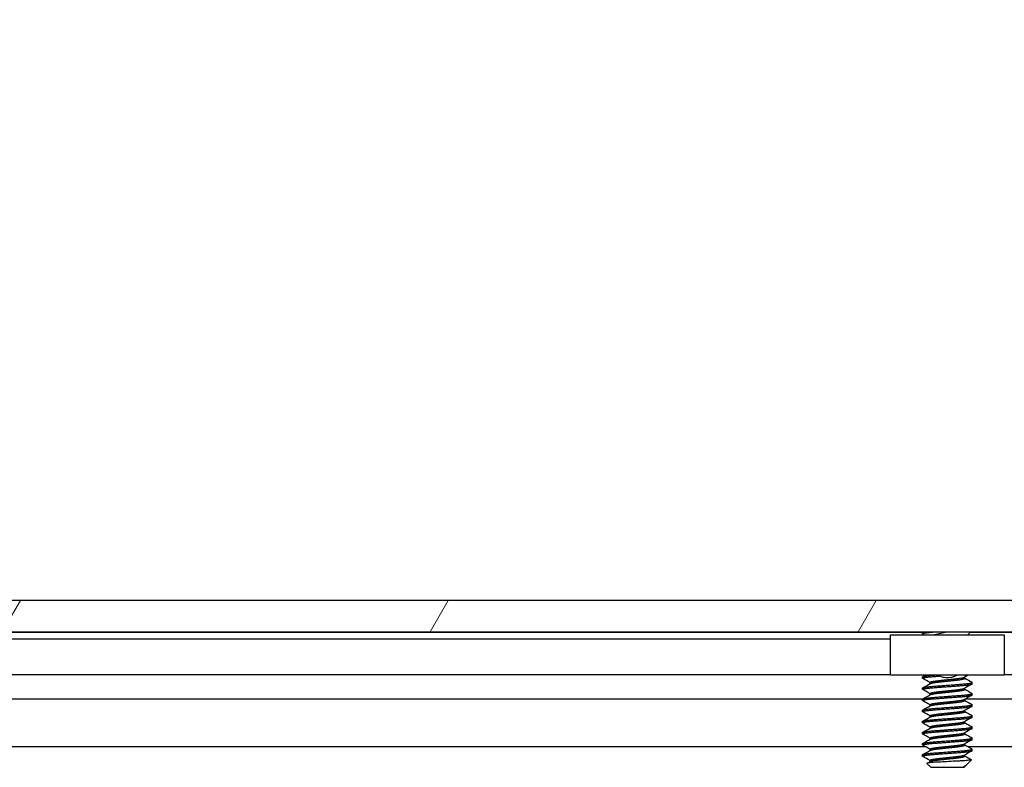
# Model space of a CAD drawing. Header units: millimetres. Extents: x 56 to 1798, y 64 to 1375.
# Tile 16 of 81: x 289 to 345, y 1253 to 1295. Entities that reach past the tile are written whole.
import ezdxf

# ---------------------------------------------------------------- set-up
doc = ezdxf.new("R2010")
doc.units = ezdxf.units.MM
doc.header["$LTSCALE"] = 6.666667
for name, color, linetype, lineweight in [('Dimension (ANSI)', 7, 'Continuous', 25), ('Hatch (ANSI)', 7, 'Continuous', 18), ('Visible (ANSI)', 7, 'Continuous', 25)]:
    doc.layers.add(name, color=color, linetype=linetype, lineweight=lineweight)
doc.styles.add('Note Text (ANSI)', font='tahoma.ttf')
doc.dimstyles.new('Default - mm (ANSI)', dxfattribs={"dimscale": 6.666667, "dimtxt": 1.75, "dimasz": 1.5, "dimexe": 2, "dimexo": 1, "dimgap": 0.8, "dimtad": 0, "dimtih": 1, "dimtoh": 1, "dimrnd": 1e-08, "dimzin": 0, "dimdsep": 46, "dimtxsty": 'Note Text (ANSI)', "dimblk": 'Filled-2', "dimcen": 0.09, "dimdle": 10, "dimclrd": 256, "dimclre": 256, "dimclrt": 256, "dimadec": 1, "dimazin": 0, "dimtfac": 1.741714, "dimtofl": 0, "dimtmove": 0, "dimatfit": 3, "dimldrblk": 'Filled-1', "dimfxl": 1, "dimtolj": 1, "dimtzin": 0, "dimlwd": -1, "dimlwe": -1, "dimarcsym": 0})

# ---------------------------------------------------------------- blocks, each defined once
blk = doc.blocks.new('Filled-2')
at = {"color": 0}
for p, q in [((0, 0), (-1, 0.1667)), ((-1, 0.1667), (-1, -0.1667)), ((-1, 0), (0, 0)), ((-1, -0.1667), (0, 0))]:
    blk.add_line(p, q, dxfattribs=at)
at = {"color": 0, "flags": 128}
blk.add_lwpolyline([(-1, -0.1667), (0, 0), (-1, 0.1667), (-1, -0.1667)], dxfattribs=at)
at = {"color": 0}
blk.add_solid([(-1, -0.1667), (0, 0), (-1, 0.1667), (-1, -0.1667)], dxfattribs=at)
blk = doc.blocks.new('*D14')
at = {"layer": 'Defpoints', "color": 0, "transparency": 16777216}
for p in [(651.04, 1320.637), (235.74, 1253.97), (651.04, 1253.97)]:
    blk.add_point(p, dxfattribs=at)
at = {"layer": 'Dimension (ANSI)', "transparency": 16777216}
for p, q in [((235.74, 1260.637), (235.74, 1333.97)), ((651.04, 1260.637), (651.04, 1333.97)), ((245.74, 1320.637), (395.738, 1320.637)), ((641.04, 1320.637), (491.041, 1320.637))]:
    blk.add_line(p, q, dxfattribs=at)
at = {"layer": 'Dimension (ANSI)', "transparency": 16777216, "xscale": 10, "yscale": 10, "zscale": 10, "rotation": 180}
blk.add_blockref('Filled-2', (235.74, 1320.637), dxfattribs=at)
at = {"layer": 'Dimension (ANSI)', "transparency": 16777216, "xscale": 10, "yscale": 10, "zscale": 10}
blk.add_blockref('Filled-2', (651.04, 1320.637), dxfattribs=at)
at = {"layer": 'Dimension (ANSI)', "transparency": 16777216, "char_height": 11.66667, "attachment_point": 5, "style": 'Note Text (ANSI)'}
for s, insert in [('\\A1; 415.30 mm', (443.39, 1332.046)), ('\\A1;[16.350 in]', (443.39, 1307.672))]:
    blk.add_mtext(s, dxfattribs=dict(at, insert=insert))
blk = doc.blocks.new('Filled-1')
at = {"color": 0}
for p, q in [((0, 0), (-1, 0.3333)), ((-1, 0.3333), (-1, -0.3333)), ((-1, 0), (0, 0)), ((-1, -0.3333), (0, 0))]:
    blk.add_line(p, q, dxfattribs=at)
at = {"color": 0, "flags": 128}
blk.add_lwpolyline([(-1, -0.3333), (0, 0), (-1, 0.3333), (-1, -0.3333)], dxfattribs=at)
at = {"color": 0}
blk.add_solid([(-1, -0.3333), (0, 0), (-1, 0.3333), (-1, -0.3333)], dxfattribs=at)

msp = doc.modelspace()

# ---------------------------------------------------------------- hatches: boundary and pattern name
at = {"layer": 'Hatch (ANSI)'}
h = msp.add_hatch(dxfattribs=at)
h.set_pattern_fill('ANSI31', color=256, scale=169.333333, angle=15, style=0)
h.set_pattern_definition([(60, (0, 0), (-18.33087, 10.58333), [])])
h.paths.add_polyline_path([(239.6688, 1262.2795), (239.6688, 1260.4761), (647.1102, 1260.4761), (647.1102, 1262.2795)])

# ---------------------------------------------------------------- linework, layer by layer
at = {"layer": 'Visible (ANSI)'}
for p, q in [((647.1102, 1262.2795), (239.6688, 1262.2795)), ((239.6688, 1260.4761), (647.1102, 1260.4761)), ((340.3671, 1260.4505), (247.2632, 1260.4505)), ((338.5395, 1260.3195), (345.0395, 1260.3195)), ((338.5395, 1258.0195), (338.5395, 1260.3195)), ((340.3671, 1260.3745), (340.3671, 1260.4539)), ((340.3779, 1260.4655), (340.3968, 1260.4761)), ((342.9537, 1260.3195), (343.1103, 1260.4761)), ((543.5671, 1260.4505), (343.0847, 1260.4505)), ((345.0395, 1260.3195), (345.0395, 1258.0195)), ((338.5395, 1260.0695), (251.5006, 1260.0695)), ((338.5395, 1258.0375), (250.9879, 1258.0375)), ((541.7395, 1258.0375), (345.0395, 1258.0375)), ((345.0395, 1258.0195), (338.5395, 1258.0195)), ((340.3671, 1257.8345), (340.3671, 1257.9139)), ((340.7967, 1257.5252), (340.7967, 1257.5964)), ((342.7824, 1257.8345), (342.7824, 1257.9056)), ((343.2119, 1257.517), (343.2119, 1257.5964)), ((340.3671, 1257.1995), (340.3671, 1257.2789)), ((340.7967, 1256.8902), (340.7967, 1256.9614)), ((342.7824, 1257.1995), (342.7824, 1257.2706)), ((343.2119, 1256.882), (343.2119, 1256.9614)), ((340.3671, 1256.6336), (246.9609, 1256.6336)), ((340.3671, 1256.5645), (340.3671, 1256.6439)), ((342.7824, 1256.5645), (342.7824, 1256.6356)), ((543.5671, 1256.6336), (342.7824, 1256.6336)), ((340.3671, 1255.9295), (340.3671, 1256.0089)), ((340.7967, 1256.2552), (340.7967, 1256.3264)), ((342.7824, 1255.9295), (342.7824, 1256.0006)), ((343.2119, 1256.247), (343.2119, 1256.3264)), ((340.3671, 1255.2945), (340.3671, 1255.3739)), ((340.7967, 1255.6202), (340.7967, 1255.6914)), ((342.7824, 1255.2945), (342.7824, 1255.3656)), ((343.2119, 1255.612), (343.2119, 1255.6914)), ((340.3671, 1254.6595), (340.3671, 1254.7389)), ((340.7967, 1254.9852), (340.7967, 1255.0564)), ((342.7824, 1254.6595), (342.7824, 1254.7306)), ((343.2119, 1254.977), (343.2119, 1255.0564)), ((340.3671, 1254.0245), (340.3671, 1254.1039)), ((340.7967, 1254.3502), (340.7967, 1254.4214)), ((343.2119, 1254.342), (343.2119, 1254.4214)), ((340.5316, 1253.9269), (247.1492, 1253.9269)), ((340.7967, 1253.7152), (340.7967, 1253.7864)), ((342.7824, 1254.0245), (342.7824, 1254.0956)), ((543.7316, 1253.9269), (342.9707, 1253.9269)), ((343.2119, 1253.707), (343.2119, 1253.7864)), ((340.3671, 1253.3895), (340.3671, 1253.4689)), ((340.8434, 1252.7545), (340.6225, 1252.9754)), ((340.7967, 1253.0802), (340.7967, 1253.1514)), ((342.7824, 1253.3895), (342.7824, 1253.4606)), ((342.8558, 1252.8746), (343.1609, 1253.1797)), ((340.8434, 1252.7545), (342.7357, 1252.7545)), ((342.7283, 1252.8012), (342.7824, 1252.8012)), ((342.7357, 1252.7545), (342.7824, 1252.8012)), ((342.8034, 1252.8375), (342.7665, 1252.8167)), ((342.7824, 1252.8012), (342.7824, 1252.8256))]:
    msp.add_line(p, q, dxfattribs=at)
msp.add_ellipse((341.7895, 1257.9229), major_axis=(-0.343, 0), ratio=0.1068566, start_param=0.4127074, end_param=2.7288852, dxfattribs=at)
for points, weights in [([(340.3671, 1260.3745), (340.3671, 1260.4247), (341.0229, 1260.4761)], [1, 0.872099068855, 0.988403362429]), ([(340.3671, 1260.4539), (340.3671, 1260.4644), (340.4044, 1260.4761)], [1, 0.970058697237, 0.953500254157]), ([(340.3779, 1260.3629), (340.3671, 1260.3689), (340.3671, 1260.3745)], [0.971473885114, 0.983771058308, 1]), ([(340.3671, 1257.9139), (340.3671, 1257.9667), (341.0755, 1258.0195)], [1, 0.866329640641, 0.999392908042]), ([(340.3779, 1257.8229), (340.3671, 1257.8289), (340.3671, 1257.8345)], [0.971473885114, 0.983771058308, 1]), ([(343.2119, 1257.5964), (343.2119, 1257.602), (343.2012, 1257.608)], [1, 0.983771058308, 0.971473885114]), ([(340.3779, 1257.1879), (340.3671, 1257.1939), (340.3671, 1257.1995)], [0.971473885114, 0.983771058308, 1]), ([(343.2119, 1256.9614), (343.2119, 1256.967), (343.2012, 1256.973)], [1, 0.983771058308, 0.971473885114]), ([(340.3779, 1256.5529), (340.3671, 1256.5589), (340.3671, 1256.5645)], [0.971473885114, 0.983771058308, 1]), ([(340.3779, 1255.9179), (340.3671, 1255.9239), (340.3671, 1255.9295)], [0.971473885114, 0.983771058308, 1]), ([(343.2119, 1256.3264), (343.2119, 1256.332), (343.2012, 1256.338)], [1, 0.983771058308, 0.971473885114]), ([(340.3779, 1255.2829), (340.3671, 1255.2889), (340.3671, 1255.2945)], [0.971473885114, 0.983771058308, 1]), ([(343.2119, 1255.6914), (343.2119, 1255.697), (343.2012, 1255.703)], [1, 0.983771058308, 0.971473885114]), ([(340.3779, 1254.6479), (340.3671, 1254.6539), (340.3671, 1254.6595)], [0.971473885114, 0.983771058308, 1]), ([(343.2119, 1255.0564), (343.2119, 1255.062), (343.2012, 1255.068)], [1, 0.983771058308, 0.971473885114]), ([(343.2119, 1254.4214), (343.2119, 1254.427), (343.2012, 1254.433)], [1, 0.983771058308, 0.971473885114]), ([(340.3779, 1254.0129), (340.3671, 1254.0189), (340.3671, 1254.0245)], [0.971473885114, 0.983771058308, 1]), ([(343.2119, 1253.7864), (343.2119, 1253.792), (343.2012, 1253.798)], [1, 0.983771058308, 0.971473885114]), ([(340.3779, 1253.3779), (340.3671, 1253.3839), (340.3671, 1253.3895)], [0.971473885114, 0.983771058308, 1]), ([(342.7283, 1252.8012), (342.753, 1252.8091), (342.7665, 1252.8167)], [0.941670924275, 0.948650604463, 0.961256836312])]:
    msp.add_rational_spline(points, weights, degree=2, dxfattribs=at)
for points in [[(340.4555, 1260.3195), (340.4296, 1260.334), (340.4038, 1260.3484), (340.3779, 1260.3629)], [(340.3779, 1257.9255), (340.4339, 1257.9568), (340.49, 1257.9881), (340.546, 1258.0195)], [(340.7967, 1257.5881), (340.6573, 1257.6667), (340.5176, 1257.7448), (340.3779, 1257.8229)], [(340.3779, 1257.2905), (340.5229, 1257.3715), (340.6679, 1257.4526), (340.8126, 1257.5342)], [(342.9851, 1258.0195), (342.9122, 1257.9786), (342.8393, 1257.9377), (342.7665, 1257.8967)], [(343.2012, 1257.5054), (343.0562, 1257.4244), (342.9112, 1257.3432), (342.7665, 1257.2617)], [(342.7824, 1257.8427), (342.9218, 1257.7642), (343.0615, 1257.6861), (343.2012, 1257.608)], [(340.7967, 1256.9531), (340.6573, 1257.0317), (340.5176, 1257.1098), (340.3779, 1257.1879)], [(342.7824, 1257.2077), (342.9218, 1257.1292), (343.0615, 1257.0511), (343.2012, 1256.973)], [(340.3779, 1256.6555), (340.5229, 1256.7365), (340.6679, 1256.8176), (340.8126, 1256.8992)], [(340.7967, 1256.3181), (340.6573, 1256.3967), (340.5176, 1256.4748), (340.3779, 1256.5529)], [(343.2012, 1256.8704), (343.0562, 1256.7894), (342.9112, 1256.7082), (342.7665, 1256.6267)], [(342.7824, 1256.5727), (342.9218, 1256.4942), (343.0615, 1256.4161), (343.2012, 1256.338)], [(340.3779, 1256.0205), (340.5229, 1256.1015), (340.6679, 1256.1826), (340.8126, 1256.2642)], [(340.7967, 1255.6831), (340.6573, 1255.7617), (340.5176, 1255.8398), (340.3779, 1255.9179)], [(343.2012, 1256.2354), (343.0562, 1256.1544), (342.9112, 1256.0732), (342.7665, 1255.9917)], [(342.7824, 1255.9377), (342.9218, 1255.8592), (343.0615, 1255.7811), (343.2012, 1255.703)], [(340.3779, 1255.3855), (340.5229, 1255.4665), (340.6679, 1255.5476), (340.8126, 1255.6292)], [(340.7967, 1255.0481), (340.6573, 1255.1267), (340.5176, 1255.2048), (340.3779, 1255.2829)], [(343.2012, 1255.6004), (343.0562, 1255.5194), (342.9112, 1255.4382), (342.7665, 1255.3567)], [(342.7824, 1255.3027), (342.9218, 1255.2242), (343.0615, 1255.1461), (343.2012, 1255.068)], [(340.3779, 1254.7505), (340.5229, 1254.8315), (340.6679, 1254.9126), (340.8126, 1254.9942)], [(343.2012, 1254.9654), (343.0562, 1254.8844), (342.9112, 1254.8032), (342.7665, 1254.7217)], [(342.7824, 1254.6677), (342.9218, 1254.5892), (343.0615, 1254.5111), (343.2012, 1254.433)], [(340.7967, 1254.4131), (340.6573, 1254.4917), (340.5176, 1254.5698), (340.3779, 1254.6479)], [(340.3779, 1254.1155), (340.5229, 1254.1965), (340.6679, 1254.2776), (340.8126, 1254.3592)], [(343.2012, 1254.3304), (343.0562, 1254.2494), (342.9112, 1254.1682), (342.7665, 1254.0867)], [(340.7967, 1253.7781), (340.6573, 1253.8567), (340.5176, 1253.9348), (340.3779, 1254.0129)], [(340.3779, 1253.4805), (340.5229, 1253.5615), (340.6679, 1253.6426), (340.8126, 1253.7242)], [(343.2012, 1253.6954), (343.0562, 1253.6144), (342.9112, 1253.5332), (342.7665, 1253.4517)], [(342.7824, 1254.0327), (342.9218, 1253.9542), (343.0615, 1253.8761), (343.2012, 1253.798)], [(340.7967, 1253.1431), (340.6573, 1253.2217), (340.5176, 1253.2998), (340.3779, 1253.3779)], [(340.6265, 1252.9846), (340.6886, 1253.0194), (340.7506, 1253.0542), (340.8126, 1253.0892)], [(342.7824, 1253.3977), (342.9073, 1253.3274), (343.0324, 1253.2574), (343.1575, 1253.1874)], [(343.1575, 1253.1874), (343.1622, 1253.1848), (343.1634, 1253.1822), (343.1609, 1253.1797)], [(342.7283, 1252.8012), (342.7905, 1252.8279), (342.8337, 1252.8525), (342.8558, 1252.8746)]]:
    msp.add_open_spline(points, degree=3, dxfattribs=at)
for points, knots in [([(341.0324, 1260.3195), (341.04, 1260.3218), (341.0479, 1260.3241), (341.1721, 1260.3597), (341.3058, 1260.3849), (341.5241, 1260.4289), (341.6494, 1260.4527), (341.7792, 1260.4761)], [-0.078849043, -0.078849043, -0.078849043, -0.078849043, -0.076431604, -0.076431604, -0.041316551, -0.041316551, -0.001073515, -0.001073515, -0.001073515, -0.001073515]), ([(341.4754, 1257.9082), (341.4322, 1257.9187), (341.3874, 1257.9341), (341.3082, 1257.9724), (341.2725, 1257.9943), (341.2395, 1258.0195)], [0, 0, 0, 0, 0.014245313, 0.014245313, 0.026722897, 0.026722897, 0.026722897, 0.026722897]), ([(342.3396, 1258.0195), (342.3207, 1258.0051), (342.3011, 1257.9918), (342.2534, 1257.9635), (342.2246, 1257.9493), (342.1651, 1257.9253), (342.134, 1257.9155), (342.1037, 1257.9082)], [0.012495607, 0.012495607, 0.012495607, 0.012495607, 0.0195994, 0.0195994, 0.029259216, 0.029259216, 0.039250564, 0.039250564, 0.039250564, 0.039250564]), ([(343.1609, 1253.1797), (343.1541, 1253.1729), (343.1222, 1253.1668), (343.0498, 1253.156), (342.996, 1253.15), (342.8346, 1253.1354), (342.7157, 1253.127), (342.5096, 1253.1151), (342.4357, 1253.1113), (342.2046, 1253.0995), (342.039, 1253.0909), (341.7057, 1253.0731), (341.5413, 1253.0641), (341.267, 1253.0489), (341.1183, 1253.0413), (340.8731, 1253.0232), (340.7872, 1253.0149), (340.6885, 1253.0012), (340.6606, 1252.996), (340.6203, 1252.9843), (340.6188, 1252.9791), (340.6225, 1252.9754)], [-0.3275077, -0.3275077, -0.3275077, -0.3275077, -0.298679, -0.298679, -0.26513723, -0.26513723, -0.21824944, -0.21824944, -0.19498337, -0.19498337, -0.1484776, -0.1484776, -0.10250817, -0.10250817, -0.06653819, -0.06653819, -0.03897493, -0.03897493, -0.02198565, -0.02198565, -0.000001, -0.000001, -0.000001, -0.000001])]:
    msp.add_open_spline(points, degree=3, knots=knots, dxfattribs=at)
for points, weights, knots in [([(340.3671, 1257.8345), (340.3671, 1257.8874), (341.0783, 1257.9403), (341.201, 1257.9495), (341.3353, 1257.9595)], [1, 0.866025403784, 1, 0.974007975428, 0.958101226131], [0.5, 0.5, 0.5, 0.510416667, 0.510416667, 0.512437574, 0.512437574, 0.512437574]), ([(340.3671, 1257.2789), (340.3671, 1257.3318), (341.0783, 1257.3847), (341.7895, 1257.4376), (342.5007, 1257.4905), (343.2119, 1257.5435), (343.2119, 1257.5964)], [1, 0.866025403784, 1, 0.866025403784, 1, 0.866025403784, 1], [0.5, 0.5, 0.5, 0.510416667, 0.510416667, 0.520833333, 0.520833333, 0.53125, 0.53125, 0.53125]), ([(340.3671, 1257.1995), (340.3671, 1257.2524), (341.0783, 1257.3053), (341.7895, 1257.3583), (342.5007, 1257.4112), (343.2119, 1257.4641), (343.2119, 1257.517)], [1, 0.866025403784, 1, 0.866025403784, 1, 0.866025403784, 1], [0.4375, 0.4375, 0.4375, 0.447916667, 0.447916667, 0.458333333, 0.458333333, 0.46875, 0.46875, 0.46875]), ([(340.7967, 1257.5964), (340.7967, 1257.6493), (341.2931, 1257.7022), (341.5235, 1257.7268), (341.7895, 1257.7551)], [1, 0.866025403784, 1, 0.933012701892, 0.933012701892], [0.5, 0.5, 0.5, 0.510416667, 0.510416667, 0.515625, 0.515625, 0.515625]), ([(340.8126, 1257.5342), (340.8946, 1257.5804), (341.2931, 1257.6228), (341.5235, 1257.6474), (341.7895, 1257.6758)], [0.961256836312, 0.889515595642, 1, 0.933012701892, 0.933012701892], [0.501826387, 0.501826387, 0.501826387, 0.510416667, 0.510416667, 0.515625, 0.515625, 0.515625]), ([(341.7895, 1257.7551), (342.0556, 1257.7835), (342.2859, 1257.808), (342.6845, 1257.8505), (342.7665, 1257.8967)], [0.933012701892, 0.933012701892, 1, 0.889515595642, 0.961256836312], [0.515625, 0.515625, 0.515625, 0.520833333, 0.520833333, 0.529423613, 0.529423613, 0.529423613]), ([(341.7895, 1257.6758), (342.0556, 1257.7041), (342.2859, 1257.7287), (342.7824, 1257.7816), (342.7824, 1257.8345)], [0.933012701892, 0.933012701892, 1, 0.866025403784, 1], [0.515625, 0.515625, 0.515625, 0.520833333, 0.520833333, 0.53125, 0.53125, 0.53125]), ([(340.3671, 1256.6439), (340.3671, 1256.6968), (341.0783, 1256.7497), (341.7895, 1256.8026), (342.5007, 1256.8555), (343.2119, 1256.9085), (343.2119, 1256.9614)], [1, 0.866025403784, 1, 0.866025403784, 1, 0.866025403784, 1], [0.4375, 0.4375, 0.4375, 0.447916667, 0.447916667, 0.458333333, 0.458333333, 0.46875, 0.46875, 0.46875]), ([(340.7967, 1256.9614), (340.7967, 1257.0143), (341.2931, 1257.0672), (341.5235, 1257.0918), (341.7895, 1257.1201)], [1, 0.866025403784, 1, 0.933012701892, 0.933012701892], [0.4375, 0.4375, 0.4375, 0.447916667, 0.447916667, 0.453125, 0.453125, 0.453125]), ([(340.8126, 1256.8992), (340.8946, 1256.9454), (341.2931, 1256.9878), (341.5235, 1257.0124), (341.7895, 1257.0408)], [0.961256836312, 0.889515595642, 1, 0.933012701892, 0.933012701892], [0.439326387, 0.439326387, 0.439326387, 0.447916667, 0.447916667, 0.453125, 0.453125, 0.453125]), ([(341.7895, 1257.1201), (342.0556, 1257.1485), (342.2859, 1257.173), (342.6845, 1257.2155), (342.7665, 1257.2617)], [0.933012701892, 0.933012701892, 1, 0.889515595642, 0.961256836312], [0.453125, 0.453125, 0.453125, 0.458333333, 0.458333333, 0.466923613, 0.466923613, 0.466923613]), ([(341.7895, 1257.0408), (342.0556, 1257.0691), (342.2859, 1257.0937), (342.7824, 1257.1466), (342.7824, 1257.1995)], [0.933012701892, 0.933012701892, 1, 0.866025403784, 1], [0.453125, 0.453125, 0.453125, 0.458333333, 0.458333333, 0.46875, 0.46875, 0.46875]), ([(340.3671, 1256.5645), (340.3671, 1256.6174), (341.0783, 1256.6703), (341.7895, 1256.7233), (342.5007, 1256.7762), (343.2119, 1256.8291), (343.2119, 1256.882)], [1, 0.866025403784, 1, 0.866025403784, 1, 0.866025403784, 1], [0.375, 0.375, 0.375, 0.385416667, 0.385416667, 0.395833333, 0.395833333, 0.40625, 0.40625, 0.40625]), ([(340.7967, 1256.3264), (340.7967, 1256.3793), (341.2931, 1256.4322), (341.5235, 1256.4568), (341.7895, 1256.4851)], [1, 0.866025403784, 1, 0.933012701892, 0.933012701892], [0.375, 0.375, 0.375, 0.385416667, 0.385416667, 0.390625, 0.390625, 0.390625]), ([(340.8126, 1256.2642), (340.8946, 1256.3104), (341.2931, 1256.3528), (341.5235, 1256.3774), (341.7895, 1256.4058)], [0.961256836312, 0.889515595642, 1, 0.933012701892, 0.933012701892], [0.376826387, 0.376826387, 0.376826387, 0.385416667, 0.385416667, 0.390625, 0.390625, 0.390625]), ([(341.7895, 1256.4851), (342.0556, 1256.5135), (342.2859, 1256.538), (342.6845, 1256.5805), (342.7665, 1256.6267)], [0.933012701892, 0.933012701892, 1, 0.889515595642, 0.961256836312], [0.390625, 0.390625, 0.390625, 0.395833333, 0.395833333, 0.404423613, 0.404423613, 0.404423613]), ([(341.7895, 1256.4058), (342.0556, 1256.4341), (342.2859, 1256.4587), (342.7824, 1256.5116), (342.7824, 1256.5645)], [0.933012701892, 0.933012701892, 1, 0.866025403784, 1], [0.390625, 0.390625, 0.390625, 0.395833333, 0.395833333, 0.40625, 0.40625, 0.40625]), ([(340.3671, 1256.0089), (340.3671, 1256.0618), (341.0783, 1256.1147), (341.7895, 1256.1676), (342.5007, 1256.2205), (343.2119, 1256.2735), (343.2119, 1256.3264)], [1, 0.866025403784, 1, 0.866025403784, 1, 0.866025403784, 1], [0.375, 0.375, 0.375, 0.385416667, 0.385416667, 0.395833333, 0.395833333, 0.40625, 0.40625, 0.40625]), ([(340.3671, 1255.9295), (340.3671, 1255.9824), (341.0783, 1256.0353), (341.7895, 1256.0883), (342.5007, 1256.1412), (343.2119, 1256.1941), (343.2119, 1256.247)], [1, 0.866025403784, 1, 0.866025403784, 1, 0.866025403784, 1], [0.3125, 0.3125, 0.3125, 0.322916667, 0.322916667, 0.333333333, 0.333333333, 0.34375, 0.34375, 0.34375]), ([(340.7967, 1255.6914), (340.7967, 1255.7443), (341.2931, 1255.7972), (341.5235, 1255.8218), (341.7895, 1255.8501)], [1, 0.866025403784, 1, 0.933012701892, 0.933012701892], [0.3125, 0.3125, 0.3125, 0.322916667, 0.322916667, 0.328125, 0.328125, 0.328125]), ([(341.7895, 1255.8501), (342.0556, 1255.8785), (342.2859, 1255.903), (342.6845, 1255.9455), (342.7665, 1255.9917)], [0.933012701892, 0.933012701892, 1, 0.889515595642, 0.961256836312], [0.328125, 0.328125, 0.328125, 0.333333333, 0.333333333, 0.341923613, 0.341923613, 0.341923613]), ([(341.7895, 1255.7708), (342.0556, 1255.7991), (342.2859, 1255.8237), (342.7824, 1255.8766), (342.7824, 1255.9295)], [0.933012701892, 0.933012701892, 1, 0.866025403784, 1], [0.328125, 0.328125, 0.328125, 0.333333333, 0.333333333, 0.34375, 0.34375, 0.34375]), ([(340.3671, 1255.3739), (340.3671, 1255.4268), (341.0783, 1255.4797), (341.7895, 1255.5326), (342.5007, 1255.5855), (343.2119, 1255.6385), (343.2119, 1255.6914)], [1, 0.866025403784, 1, 0.866025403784, 1, 0.866025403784, 1], [0.3125, 0.3125, 0.3125, 0.322916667, 0.322916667, 0.333333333, 0.333333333, 0.34375, 0.34375, 0.34375]), ([(340.3671, 1255.2945), (340.3671, 1255.3474), (341.0783, 1255.4003), (341.7895, 1255.4533), (342.5007, 1255.5062), (343.2119, 1255.5591), (343.2119, 1255.612)], [1, 0.866025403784, 1, 0.866025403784, 1, 0.866025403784, 1], [0.25, 0.25, 0.25, 0.260416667, 0.260416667, 0.270833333, 0.270833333, 0.28125, 0.28125, 0.28125]), ([(340.8126, 1255.6292), (340.8946, 1255.6754), (341.2931, 1255.7178), (341.5235, 1255.7424), (341.7895, 1255.7708)], [0.961256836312, 0.889515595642, 1, 0.933012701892, 0.933012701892], [0.314326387, 0.314326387, 0.314326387, 0.322916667, 0.322916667, 0.328125, 0.328125, 0.328125]), ([(341.7895, 1255.2151), (342.0556, 1255.2435), (342.2859, 1255.268), (342.6845, 1255.3105), (342.7665, 1255.3567)], [0.933012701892, 0.933012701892, 1, 0.889515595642, 0.961256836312], [0.265625, 0.265625, 0.265625, 0.270833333, 0.270833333, 0.279423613, 0.279423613, 0.279423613]), ([(341.7895, 1255.1358), (342.0556, 1255.1641), (342.2859, 1255.1887), (342.7824, 1255.2416), (342.7824, 1255.2945)], [0.933012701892, 0.933012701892, 1, 0.866025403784, 1], [0.265625, 0.265625, 0.265625, 0.270833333, 0.270833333, 0.28125, 0.28125, 0.28125]), ([(340.3671, 1254.7389), (340.3671, 1254.7918), (341.0783, 1254.8447), (341.7895, 1254.8976), (342.5007, 1254.9505), (343.2119, 1255.0035), (343.2119, 1255.0564)], [1, 0.866025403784, 1, 0.866025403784, 1, 0.866025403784, 1], [0.25, 0.25, 0.25, 0.260416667, 0.260416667, 0.270833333, 0.270833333, 0.28125, 0.28125, 0.28125]), ([(340.3671, 1254.6595), (340.3671, 1254.7124), (341.0783, 1254.7653), (341.7895, 1254.8183), (342.5007, 1254.8712), (343.2119, 1254.9241), (343.2119, 1254.977)], [1, 0.866025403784, 1, 0.866025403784, 1, 0.866025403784, 1], [0.1875, 0.1875, 0.1875, 0.197916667, 0.197916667, 0.208333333, 0.208333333, 0.21875, 0.21875, 0.21875]), ([(340.7967, 1255.0564), (340.7967, 1255.1093), (341.2931, 1255.1622), (341.5235, 1255.1868), (341.7895, 1255.2151)], [1, 0.866025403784, 1, 0.933012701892, 0.933012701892], [0.25, 0.25, 0.25, 0.260416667, 0.260416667, 0.265625, 0.265625, 0.265625]), ([(340.8126, 1254.9942), (340.8946, 1255.0404), (341.2931, 1255.0828), (341.5235, 1255.1074), (341.7895, 1255.1358)], [0.961256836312, 0.889515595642, 1, 0.933012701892, 0.933012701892], [0.251826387, 0.251826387, 0.251826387, 0.260416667, 0.260416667, 0.265625, 0.265625, 0.265625]), ([(341.7895, 1254.5801), (342.0556, 1254.6085), (342.2859, 1254.633), (342.6845, 1254.6755), (342.7665, 1254.7217)], [0.933012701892, 0.933012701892, 1, 0.889515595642, 0.961256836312], [0.203125, 0.203125, 0.203125, 0.208333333, 0.208333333, 0.216923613, 0.216923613, 0.216923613]), ([(341.7895, 1254.5008), (342.0556, 1254.5291), (342.2859, 1254.5537), (342.7824, 1254.6066), (342.7824, 1254.6595)], [0.933012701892, 0.933012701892, 1, 0.866025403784, 1], [0.203125, 0.203125, 0.203125, 0.208333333, 0.208333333, 0.21875, 0.21875, 0.21875]), ([(340.3671, 1254.1039), (340.3671, 1254.1568), (341.0783, 1254.2097), (341.7895, 1254.2626), (342.5007, 1254.3155), (343.2119, 1254.3685), (343.2119, 1254.4214)], [1, 0.866025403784, 1, 0.866025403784, 1, 0.866025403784, 1], [0.1875, 0.1875, 0.1875, 0.197916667, 0.197916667, 0.208333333, 0.208333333, 0.21875, 0.21875, 0.21875]), ([(340.3671, 1254.0245), (340.3671, 1254.0774), (341.0783, 1254.1303), (341.7895, 1254.1833), (342.5007, 1254.2362), (343.2119, 1254.2891), (343.2119, 1254.342)], [1, 0.866025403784, 1, 0.866025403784, 1, 0.866025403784, 1], [0.125, 0.125, 0.125, 0.135416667, 0.135416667, 0.145833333, 0.145833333, 0.15625, 0.15625, 0.15625]), ([(340.7967, 1254.4214), (340.7967, 1254.4743), (341.2931, 1254.5272), (341.5235, 1254.5518), (341.7895, 1254.5801)], [1, 0.866025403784, 1, 0.933012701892, 0.933012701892], [0.1875, 0.1875, 0.1875, 0.197916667, 0.197916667, 0.203125, 0.203125, 0.203125]), ([(340.8126, 1254.3592), (340.8946, 1254.4054), (341.2931, 1254.4478), (341.5235, 1254.4724), (341.7895, 1254.5008)], [0.961256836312, 0.889515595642, 1, 0.933012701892, 0.933012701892], [0.189326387, 0.189326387, 0.189326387, 0.197916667, 0.197916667, 0.203125, 0.203125, 0.203125]), ([(340.3671, 1253.4689), (340.3671, 1253.5218), (341.0783, 1253.5747), (341.7895, 1253.6276), (342.5007, 1253.6805), (343.2119, 1253.7335), (343.2119, 1253.7864)], [1, 0.866025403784, 1, 0.866025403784, 1, 0.866025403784, 1], [0.125, 0.125, 0.125, 0.135416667, 0.135416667, 0.145833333, 0.145833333, 0.15625, 0.15625, 0.15625]), ([(340.3671, 1253.3895), (340.3671, 1253.4424), (341.0783, 1253.4953), (341.7895, 1253.5483), (342.5007, 1253.6012), (343.2119, 1253.6541), (343.2119, 1253.707)], [1, 0.866025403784, 1, 0.866025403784, 1, 0.866025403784, 1], [0.0625, 0.0625, 0.0625, 0.072916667, 0.072916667, 0.083333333, 0.083333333, 0.09375, 0.09375, 0.09375]), ([(340.7967, 1253.7864), (340.7967, 1253.8393), (341.2931, 1253.8922), (341.5235, 1253.9168), (341.7895, 1253.9451)], [1, 0.866025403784, 1, 0.933012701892, 0.933012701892], [0.125, 0.125, 0.125, 0.135416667, 0.135416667, 0.140625, 0.140625, 0.140625]), ([(340.8126, 1253.7242), (340.8946, 1253.7704), (341.2931, 1253.8128), (341.5235, 1253.8374), (341.7895, 1253.8658)], [0.961256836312, 0.889515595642, 1, 0.933012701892, 0.933012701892], [0.126826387, 0.126826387, 0.126826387, 0.135416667, 0.135416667, 0.140625, 0.140625, 0.140625]), ([(341.7895, 1253.9451), (342.0556, 1253.9735), (342.2859, 1253.998), (342.6845, 1254.0405), (342.7665, 1254.0867)], [0.933012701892, 0.933012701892, 1, 0.889515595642, 0.961256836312], [0.140625, 0.140625, 0.140625, 0.145833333, 0.145833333, 0.154423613, 0.154423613, 0.154423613]), ([(341.7895, 1253.8658), (342.0556, 1253.8941), (342.2859, 1253.9187), (342.7824, 1253.9716), (342.7824, 1254.0245)], [0.933012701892, 0.933012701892, 1, 0.866025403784, 1], [0.140625, 0.140625, 0.140625, 0.145833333, 0.145833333, 0.15625, 0.15625, 0.15625]), ([(340.7967, 1253.1514), (340.7967, 1253.2043), (341.2931, 1253.2572), (341.5235, 1253.2818), (341.7895, 1253.3101)], [1, 0.866025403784, 1, 0.933012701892, 0.933012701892], [0.0625, 0.0625, 0.0625, 0.072916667, 0.072916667, 0.078125, 0.078125, 0.078125]), ([(340.8126, 1253.0892), (340.8946, 1253.1354), (341.2931, 1253.1778), (341.5235, 1253.2024), (341.7895, 1253.2308)], [0.961256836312, 0.889515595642, 1, 0.933012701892, 0.933012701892], [0.064326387, 0.064326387, 0.064326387, 0.072916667, 0.072916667, 0.078125, 0.078125, 0.078125]), ([(341.7895, 1253.3101), (342.0556, 1253.3385), (342.2859, 1253.363), (342.6845, 1253.4055), (342.7665, 1253.4517)], [0.933012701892, 0.933012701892, 1, 0.889515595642, 0.961256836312], [0.078125, 0.078125, 0.078125, 0.083333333, 0.083333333, 0.091923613, 0.091923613, 0.091923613]), ([(341.7895, 1253.2308), (342.0556, 1253.2591), (342.2859, 1253.2837), (342.7824, 1253.3366), (342.7824, 1253.3895)], [0.933012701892, 0.933012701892, 1, 0.866025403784, 1], [0.078125, 0.078125, 0.078125, 0.083333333, 0.083333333, 0.09375, 0.09375, 0.09375])]:
    msp.add_rational_spline(points, weights, degree=2, knots=knots, dxfattribs=at)

# ---------------------------------------------------------------- dimensions: what is measured, and where the dimension line sits
at = {"layer": 'Dimension (ANSI)'}
dim = msp.add_linear_dim(base=(651.0395, 1320.6368), p1=(235.7395, 1253.9701), p2=(651.0395, 1253.9701), text=' <> mm\\X[16.350 in]', dimstyle='Default - mm (ANSI)', override={"dimgap": 0.8, "dimtih": 0, "dimtoh": 0, "dimdec": 2, "dimpost": '', "dimtol": 0, "dimlim": 0, "dimtp": 0, "dimtm": 0, "dimtdec": 2, "dimatfit": 1}, dxfattribs=at)
dim.commit()
dim.dimension.update_dxf_attribs({"geometry": '*D14', "text_midpoint": (443.3895, 1320.6368), "dimtype": 160})

doc.saveas('drawing.dxf')
